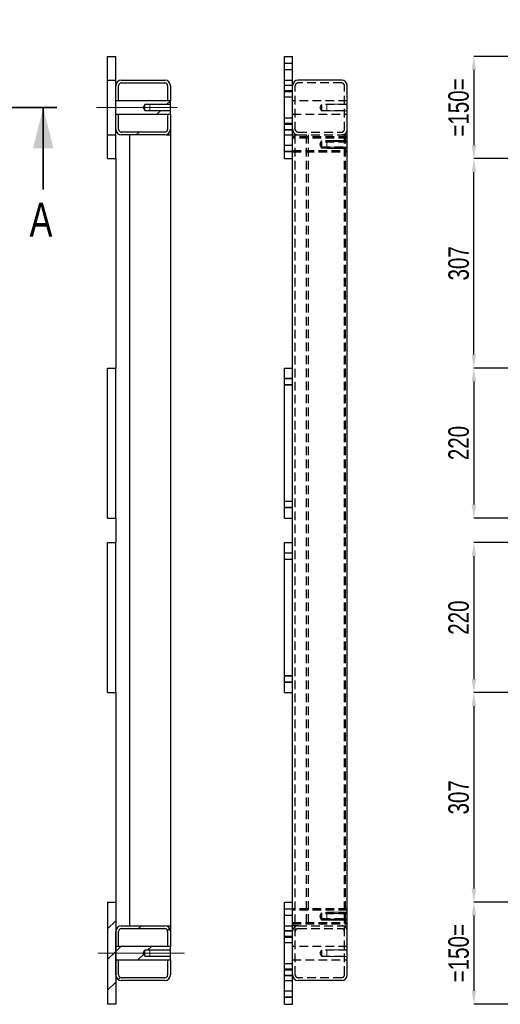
# Model space of a CAD drawing. Header units: millimetres. Extents: x 5 to 589, y 5 to 415.
# Tile 4 of 15: x 277 to 348, y 86 to 230. Entities that reach past the tile are written whole.
import ezdxf

# ---------------------------------------------------------------- set-up
doc = ezdxf.new("R2010")
doc.units = ezdxf.units.MM
doc.header["$PDSIZE"] = -1
doc.linetypes.add('CENTERX2', pattern=[20.32, 12.7, -2.54, 2.54, -2.54])
doc.linetypes.add('HIDDEN', pattern=[1.905, 1.27, -0.635])
for name, color, linetype in [('COTES', 1, 'Continuous'), ('TRAIT-FINS', 9, 'Continuous'), ('TRAIT-MIXTES', 3, 'CENTERX2'), ('TRAIT-TIRET', 2, 'HIDDEN')]:
    doc.layers.add(name, color=color, linetype=linetype)
doc.layers.add('TRAIT-FORT', color=4, linetype='Continuous', lineweight=25)
doc.styles.add('SLDTEXTSTYLE0', font='TXT', dxfattribs={"width": 0.75})
doc.dimstyles.new('SLDDIMSTYLE2', dxfattribs={"dimtxt": 3, "dimasz": 2, "dimexe": 0, "dimexo": 0.0625, "dimgap": 0.75, "dimtad": 1, "dimdec": 0, "dimlfac": 10, "dimrnd": 1e-09, "dimzin": 12, "dimdsep": 46, "dimtxsty": 'SLDTEXTSTYLE0', "dimsah": 1, "dimcen": 0.09, "dimadec": 0, "dimazin": 3, "dimtfac": 1, "dimtdec": 0, "dimtofl": 0, "dimtmove": 0, "dimatfit": 3, "dimfxl": 1, "dimfrac": 2, "dimtolj": 1, "dimtzin": 12, "dimarcsym": 0})
doc.dimstyles.new('SLDDIMSTYLE3', dxfattribs={"dimtxt": 3, "dimasz": 2, "dimexe": 0, "dimexo": 0.0625, "dimgap": 0.75, "dimtad": 1, "dimdec": 0, "dimlfac": 10, "dimrnd": 1e-09, "dimzin": 12, "dimdsep": 46, "dimtxsty": 'SLDTEXTSTYLE0', "dimsah": 1, "dimcen": 0.09, "dimadec": 0, "dimazin": 3, "dimtfac": 1, "dimtdec": 0, "dimtmove": 0, "dimatfit": 0, "dimfxl": 1, "dimfrac": 2, "dimtolj": 1, "dimtzin": 12, "dimarcsym": 0})
pattern_1 = [(45, (0, 0), (-13.4704, 13.4704), []), (45, (4.49, 2e-323), (-13.4704, 13.4704), []), (45, (8.98, 4e-323), (-13.4704, 13.4704), []), (45, (13.47, 6e-323), (-13.4704, 13.4704), [])]

# ---------------------------------------------------------------- blocks, each defined once
blk = doc.blocks.new('_D')
at = {"layer": 'COTES', "color": 0, "lineweight": -2, "transparency": 16777216}
for p, q in [((282.53, 217.41), (275.33, 217.41)), ((275.33, 215.41), (275.33, 95.41)), ((159.46, 93.41), (275.33, 93.41))]:
    blk.add_line(p, q, dxfattribs=at)
at = {"layer": 'COTES', "color": 0, "transparency": 16777216}
for points in [[(275, 215.41), (275.66, 215.41), (275.33, 217.41)], [(275, 95.41), (275.66, 95.41), (275.33, 93.41)]]:
    blk.add_solid(points, dxfattribs=at)
at = {"layer": 'Defpoints', "color": 0, "transparency": 16777216}
for p in [(282.59, 217.41), (159.39, 93.41), (275.33, 93.41)]:
    blk.add_point(p, dxfattribs=at)
at = {"layer": 'COTES', "color": 0, "transparency": 16777216, "insert": (271.58, 155.41), "char_height": 3, "attachment_point": 2, "rotation": 90, "style": 'SLDTEXTSTYLE0'}
blk.add_mtext('\\A1;1240', dxfattribs=at)
blk = doc.blocks.new('_D_1')
at = {"layer": 'COTES', "color": 0, "lineweight": -2, "transparency": 16777216}
for p, q in [((275.33, 223.41), (275.33, 230.29)), ((261.89, 221.41), (275.33, 221.41)), ((275.33, 217.41), (275.33, 221.41)), ((282.53, 217.41), (275.33, 217.41)), ((275.33, 215.41), (275.33, 213.41))]:
    blk.add_line(p, q, dxfattribs=at)
at = {"layer": 'COTES', "color": 0, "transparency": 16777216}
for points in [[(275, 223.41), (275.66, 223.41), (275.33, 221.41)], [(275, 215.41), (275.66, 215.41), (275.33, 217.41)]]:
    blk.add_solid(points, dxfattribs=at)
at = {"layer": 'Defpoints', "color": 0, "transparency": 16777216}
for p in [(261.83, 221.41), (275.33, 221.41), (282.59, 217.41)]:
    blk.add_point(p, dxfattribs=at)
at = {"layer": 'COTES', "color": 0, "transparency": 16777216, "insert": (271.58, 227.85), "char_height": 3, "attachment_point": 2, "rotation": 90, "style": 'SLDTEXTSTYLE0'}
blk.add_mtext('\\A1;40', dxfattribs=at)
blk = doc.blocks.new('_D_18')
at = {"layer": 'COTES', "color": 0, "lineweight": -2, "transparency": 16777216}
for p, q in [((560.66, 224.91), (343.72, 224.91)), ((343.72, 222.91), (343.72, 211.91)), ((560.66, 209.91), (343.72, 209.91))]:
    blk.add_line(p, q, dxfattribs=at)
at = {"layer": 'COTES', "color": 0, "transparency": 16777216}
for points in [[(343.39, 222.91), (344.05, 222.91), (343.72, 224.91)], [(343.39, 211.91), (344.05, 211.91), (343.72, 209.91)]]:
    blk.add_solid(points, dxfattribs=at)
at = {"layer": 'Defpoints', "color": 0, "transparency": 16777216}
for p in [(560.72, 224.91), (343.72, 209.91), (560.72, 209.91)]:
    blk.add_point(p, dxfattribs=at)
at = {"layer": 'COTES', "color": 0, "transparency": 16777216, "insert": (339.97, 217.41), "char_height": 3, "attachment_point": 2, "rotation": 90, "style": 'SLDTEXTSTYLE0'}
blk.add_mtext('\\A1;=150=', dxfattribs=at)
blk = doc.blocks.new('_D_19')
at = {"layer": 'COTES', "color": 0, "lineweight": -2, "transparency": 16777216}
for p, q in [((353.66, 209.91), (343.72, 209.91)), ((343.72, 181.21), (343.72, 207.91)), ((357.16, 179.21), (343.72, 179.21))]:
    blk.add_line(p, q, dxfattribs=at)
at = {"layer": 'COTES', "color": 0, "transparency": 16777216}
for points in [[(343.39, 207.91), (344.05, 207.91), (343.72, 209.91)], [(343.39, 181.21), (344.05, 181.21), (343.72, 179.21)]]:
    blk.add_solid(points, dxfattribs=at)
at = {"layer": 'Defpoints', "color": 0, "transparency": 16777216}
for p in [(343.72, 209.91), (353.72, 209.91), (357.22, 179.21)]:
    blk.add_point(p, dxfattribs=at)
at = {"layer": 'COTES', "color": 0, "transparency": 16777216, "insert": (339.97, 194.56), "char_height": 3, "attachment_point": 2, "rotation": 90, "style": 'SLDTEXTSTYLE0'}
blk.add_mtext('\\A1;307', dxfattribs=at)
blk = doc.blocks.new('_D_20')
at = {"layer": 'COTES', "color": 0, "lineweight": -2, "transparency": 16777216}
for p, q in [((564.16, 179.21), (343.72, 179.21)), ((343.72, 177.21), (343.72, 159.21)), ((564.16, 157.21), (343.72, 157.21))]:
    blk.add_line(p, q, dxfattribs=at)
at = {"layer": 'COTES', "color": 0, "transparency": 16777216}
for points in [[(343.39, 177.21), (344.05, 177.21), (343.72, 179.21)], [(343.39, 159.21), (344.05, 159.21), (343.72, 157.21)]]:
    blk.add_solid(points, dxfattribs=at)
at = {"layer": 'Defpoints', "color": 0, "transparency": 16777216}
for p in [(564.22, 179.21), (343.72, 157.21), (564.22, 157.21)]:
    blk.add_point(p, dxfattribs=at)
at = {"layer": 'COTES', "color": 0, "transparency": 16777216, "insert": (339.97, 168.21), "char_height": 3, "attachment_point": 2, "rotation": 90, "style": 'SLDTEXTSTYLE0'}
blk.add_mtext('\\A1;220', dxfattribs=at)
blk = doc.blocks.new('_D_21')
at = {"layer": 'COTES', "color": 0, "lineweight": -2, "transparency": 16777216}
for p, q in [((564.16, 153.61), (343.72, 153.61)), ((343.72, 151.61), (343.72, 133.61)), ((564.16, 131.61), (343.72, 131.61))]:
    blk.add_line(p, q, dxfattribs=at)
at = {"layer": 'COTES', "color": 0, "transparency": 16777216}
for points in [[(343.39, 151.61), (344.05, 151.61), (343.72, 153.61)], [(343.39, 133.61), (344.05, 133.61), (343.72, 131.61)]]:
    blk.add_solid(points, dxfattribs=at)
at = {"layer": 'Defpoints', "color": 0, "transparency": 16777216}
for p in [(564.22, 153.61), (343.72, 131.61), (564.22, 131.61)]:
    blk.add_point(p, dxfattribs=at)
at = {"layer": 'COTES', "color": 0, "transparency": 16777216, "insert": (339.97, 142.61), "char_height": 3, "attachment_point": 2, "rotation": 90, "style": 'SLDTEXTSTYLE0'}
blk.add_mtext('\\A1;220', dxfattribs=at)
blk = doc.blocks.new('_D_22')
at = {"layer": 'COTES', "color": 0, "lineweight": -2, "transparency": 16777216}
for p, q in [((560.66, 100.91), (343.72, 100.91)), ((343.72, 98.91), (343.72, 87.91)), ((560.66, 85.91), (343.72, 85.91))]:
    blk.add_line(p, q, dxfattribs=at)
at = {"layer": 'COTES', "color": 0, "transparency": 16777216}
for points in [[(343.39, 98.91), (344.05, 98.91), (343.72, 100.91)], [(343.39, 87.91), (344.05, 87.91), (343.72, 85.91)]]:
    blk.add_solid(points, dxfattribs=at)
at = {"layer": 'Defpoints', "color": 0, "transparency": 16777216}
for p in [(560.72, 100.91), (343.72, 85.91), (560.72, 85.91)]:
    blk.add_point(p, dxfattribs=at)
at = {"layer": 'COTES', "color": 0, "transparency": 16777216, "insert": (339.97, 93.41), "char_height": 3, "attachment_point": 2, "rotation": 90, "style": 'SLDTEXTSTYLE0'}
blk.add_mtext('\\A1;=150=', dxfattribs=at)
blk = doc.blocks.new('_D_23')
at = {"layer": 'COTES', "color": 0, "lineweight": -2, "transparency": 16777216}
for p, q in [((357.16, 131.61), (343.72, 131.61)), ((343.72, 129.61), (343.72, 102.91)), ((353.66, 100.91), (343.72, 100.91))]:
    blk.add_line(p, q, dxfattribs=at)
at = {"layer": 'COTES', "color": 0, "transparency": 16777216}
for points in [[(343.39, 129.61), (344.05, 129.61), (343.72, 131.61)], [(343.39, 102.91), (344.05, 102.91), (343.72, 100.91)]]:
    blk.add_solid(points, dxfattribs=at)
at = {"layer": 'Defpoints', "color": 0, "transparency": 16777216}
for p in [(357.22, 131.61), (343.72, 100.91), (353.72, 100.91)]:
    blk.add_point(p, dxfattribs=at)
at = {"layer": 'COTES', "color": 0, "transparency": 16777216, "insert": (339.97, 116.26), "char_height": 3, "attachment_point": 2, "rotation": 90, "style": 'SLDTEXTSTYLE0'}
blk.add_mtext('\\A1;307', dxfattribs=at)

msp = doc.modelspace()

# ---------------------------------------------------------------- hatches: boundary and pattern name
at = {"layer": 'TRAIT-FINS'}
h = msp.add_hatch(dxfattribs=at)
h.set_pattern_fill('DIN 201 ACIER ET FONTE', color=256, style=0, pattern_type=2)
h.set_pattern_definition(pattern_1)
edge = h.paths.add_edge_path(flags=0)
edge.add_line((292.03, 221.01), (298.43, 221.01))
edge.add_arc((298.43, 220.61), 0.4, 0, 90, ccw=False)
edge.add_line((298.83, 220.61), (298.83, 218.41))
edge.add_line((298.83, 218.41), (299.23, 218.41))
edge.add_line((299.23, 218.41), (299.23, 220.61))
edge.add_arc((298.43, 220.61), 0.8, 0, 90)
edge.add_line((298.43, 221.41), (292.03, 221.41))
edge.add_arc((292.03, 220.61), 0.8, 90, 180)
edge.add_line((291.23, 220.61), (291.23, 218.41))
edge.add_line((291.23, 218.41), (291.63, 218.41))
edge.add_line((291.63, 218.41), (291.63, 220.61))
edge.add_arc((292.03, 220.61), 0.4, 90, 180, ccw=False)
h = msp.add_hatch(dxfattribs=at)
h.set_pattern_fill('DIN 201 ACIER ET FONTE', color=256, style=0, pattern_type=2)
h.set_pattern_definition(pattern_1)
h.paths.add_polyline_path([(299.23, 217.84), (299.23, 218.41), (291.23, 218.41), (291.23, 216.41), (299.23, 216.41), (299.23, 216.99), (295.48, 216.99), (295.22, 217.41), (295.48, 217.84)], flags=0)
h = msp.add_hatch(dxfattribs=at)
h.set_pattern_fill('DIN 201 ACIER ET FONTE', color=256, style=0, pattern_type=2)
h.set_pattern_definition(pattern_1)
edge = h.paths.add_edge_path(flags=0)
edge.add_arc((292.03, 214.21), 0.8, 180, 270)
edge.add_line((292.03, 213.41), (298.43, 213.41))
edge.add_arc((298.43, 214.21), 0.8, 270, 360)
edge.add_line((299.23, 214.21), (299.23, 216.41))
edge.add_line((299.23, 216.41), (298.83, 216.41))
edge.add_line((298.83, 216.41), (298.83, 214.21))
edge.add_arc((298.43, 214.21), 0.4, 270, 360, ccw=False)
edge.add_line((298.43, 213.81), (292.03, 213.81))
edge.add_arc((292.03, 214.21), 0.4, 180, 270, ccw=False)
edge.add_line((291.63, 214.21), (291.63, 216.41))
edge.add_line((291.63, 216.41), (291.23, 216.41))
edge.add_line((291.23, 216.41), (291.23, 214.21))
h = msp.add_hatch(dxfattribs=at)
h.set_pattern_fill('DIN 201 ACIER ET FONTE', color=256, style=0, pattern_type=2)
h.set_pattern_definition(pattern_1)
h.paths.add_polyline_path([(291.23, 100.91), (290.03, 100.91), (290.03, 85.91), (291.23, 85.91)], flags=0)
h = msp.add_hatch(dxfattribs=at)
h.set_pattern_fill('DIN 201 ACIER ET FONTE', color=256, style=0, pattern_type=2)
h.set_pattern_definition(pattern_1)
edge = h.paths.add_edge_path(flags=0)
edge.add_arc((292.03, 96.61), 0.8, 90, 180)
edge.add_line((291.23, 96.61), (291.23, 94.41))
edge.add_line((291.23, 94.41), (291.63, 94.41))
edge.add_line((291.63, 94.41), (291.63, 96.61))
edge.add_arc((292.03, 96.61), 0.4, 90, 180, ccw=False)
edge.add_line((292.03, 97.01), (298.43, 97.01))
edge.add_arc((298.43, 96.61), 0.4, 0, 90, ccw=False)
edge.add_line((298.83, 96.61), (298.83, 94.41))
edge.add_line((298.83, 94.41), (299.23, 94.41))
edge.add_line((299.23, 94.41), (299.23, 96.61))
edge.add_arc((298.43, 96.61), 0.8, 0, 90)
edge.add_line((298.43, 97.41), (292.03, 97.41))
h = msp.add_hatch(dxfattribs=at)
h.set_pattern_fill('DIN 201 ACIER ET FONTE', color=256, style=0, pattern_type=2)
h.set_pattern_definition(pattern_1)
edge = h.paths.add_edge_path(flags=0)
edge.add_line((299.23, 93.84), (299.23, 94.41))
edge.add_line((299.23, 94.41), (291.23, 94.41))
edge.add_line((291.23, 94.41), (291.23, 92.41))
edge.add_line((291.23, 92.41), (299.23, 92.41))
edge.add_line((299.23, 92.41), (299.23, 92.99))
edge.add_line((299.23, 92.99), (295.48, 92.99))
edge.add_spline(control_points=[(295.48, 92.99), (295.47, 93.01), (295.45, 93.03), (295.44, 93.04), (295.41, 93.1), (295.37, 93.16), (295.34, 93.22), (295.32, 93.25), (295.3, 93.28), (295.28, 93.31), (295.27, 93.33), (295.26, 93.35), (295.25, 93.36), (295.25, 93.37), (295.24, 93.38), (295.24, 93.39), (295.24, 93.39), (295.23, 93.39), (295.23, 93.4), (295.23, 93.4), (295.23, 93.4), (295.23, 93.4), (295.23, 93.41), (295.23, 93.41), (295.22, 93.41), (295.22, 93.41), (295.22, 93.41), (295.22, 93.41), (295.22, 93.41), (295.22, 93.41), (295.22, 93.41), (295.22, 93.41), (295.22, 93.41), (295.22, 93.41), (295.22, 93.41), (295.22, 93.41), (295.22, 93.41), (295.22, 93.41), (295.22, 93.41), (295.22, 93.41), (295.22, 93.41), (295.22, 93.41), (295.22, 93.41), (295.22, 93.41), (295.22, 93.41), (295.22, 93.41), (295.22, 93.41), (295.22, 93.41), (295.22, 93.41), (295.22, 93.41), (295.22, 93.41), (295.22, 93.41), (295.22, 93.41), (295.22, 93.41), (295.22, 93.41), (295.22, 93.41), (295.22, 93.41), (295.22, 93.41), (295.22, 93.41), (295.22, 93.41), (295.22, 93.41), (295.22, 93.41), (295.22, 93.41), (295.22, 93.41), (295.22, 93.41), (295.22, 93.41), (295.22, 93.41), (295.22, 93.41), (295.22, 93.41), (295.22, 93.41), (295.22, 93.41), (295.22, 93.41), (295.22, 93.41), (295.22, 93.41), (295.22, 93.41), (295.22, 93.41), (295.22, 93.41), (295.22, 93.41), (295.22, 93.41), (295.22, 93.41), (295.23, 93.42), (295.23, 93.42), (295.23, 93.42), (295.23, 93.43), (295.24, 93.43), (295.25, 93.45), (295.26, 93.48), (295.27, 93.5), (295.33, 93.58), (295.38, 93.67), (295.43, 93.75), (295.44, 93.78), (295.46, 93.81), (295.48, 93.84)], knot_values=[0.019073, 0.019073, 0.019073, 0.019073, 0.019752, 0.019752, 0.019752, 0.02182, 0.02182, 0.02182, 0.022888, 0.022888, 0.022888, 0.023441, 0.023441, 0.023441, 0.023726, 0.023726, 0.023726, 0.023874, 0.023874, 0.023874, 0.02395, 0.02395, 0.02395, 0.023989, 0.023989, 0.023989, 0.02401, 0.02401, 0.02401, 0.02402, 0.02402, 0.02402, 0.024026, 0.024026, 0.024026, 0.024028, 0.024028, 0.024028, 0.02403, 0.02403, 0.02403, 0.024031, 0.024031, 0.024031, 0.024031, 0.024031, 0.024031, 0.024031, 0.024031, 0.024031, 0.024031, 0.024031, 0.024031, 0.024031, 0.024031, 0.024031, 0.024031, 0.024031, 0.024031, 0.024031, 0.024031, 0.024031, 0.024031, 0.024031, 0.024031, 0.024031, 0.024031, 0.024031, 0.024032, 0.024032, 0.024032, 0.024032, 0.024032, 0.024032, 0.024035, 0.024035, 0.024035, 0.024047, 0.024047, 0.024047, 0.024094, 0.024094, 0.024094, 0.024283, 0.024283, 0.024283, 0.025039, 0.025039, 0.025039, 0.028062, 0.028062, 0.028062, 0.02905, 0.02905, 0.02905, 0.02905], weights=[1, 1, 1, 1, 1, 1, 1, 1, 1, 1, 1, 1, 1, 1, 1, 1, 1, 1, 1, 1, 1, 1, 1, 1, 1, 1, 1, 1, 1, 1, 1, 1, 1, 1, 1, 1, 1, 1, 1, 1, 1, 1, 1, 1, 1, 1, 1, 1, 1, 1, 1, 1, 1, 1, 1, 1, 1, 1, 1, 1, 1, 1, 1, 1, 1, 1, 1, 1, 1, 1, 1, 1, 1, 1, 1, 1, 1, 1, 1, 1, 1, 1, 1, 1, 1, 1, 1, 1, 1, 1, 1, 1, 1, 1], degree=3, periodic=0)
edge.add_line((295.48, 93.84), (299.23, 93.84))
h = msp.add_hatch(dxfattribs=at)
h.set_pattern_fill('DIN 201 ACIER ET FONTE', color=256, style=0, pattern_type=2)
h.set_pattern_definition(pattern_1)
edge = h.paths.add_edge_path(flags=0)
edge.add_line((298.83, 92.41), (298.83, 90.21))
edge.add_arc((298.43, 90.21), 0.4, 270, 360, ccw=False)
edge.add_line((298.43, 89.81), (292.03, 89.81))
edge.add_arc((292.03, 90.21), 0.4, 180, 270, ccw=False)
edge.add_line((291.63, 90.21), (291.63, 92.41))
edge.add_line((291.63, 92.41), (291.23, 92.41))
edge.add_line((291.23, 92.41), (291.23, 90.21))
edge.add_arc((292.03, 90.21), 0.8, 180, 270)
edge.add_line((292.03, 89.41), (298.43, 89.41))
edge.add_arc((298.43, 90.21), 0.8, 270, 360)
edge.add_line((299.23, 90.21), (299.23, 92.41))
edge.add_line((299.23, 92.41), (298.83, 92.41))

# ---------------------------------------------------------------- linework, layer by layer
at = {"lineweight": 35}
for p, q in [((282.59, 217.41), (34.98, 217.41)), ((280.59, 205.41), (280.59, 217.41))]:
    msp.add_line(p, q, dxfattribs=at)
msp.add_solid([(280.59, 217.41), (279.09, 211.41), (282.09, 211.41)], dxfattribs=at)
at = {"layer": 'TRAIT-FINS', "lineweight": 18}
for p, q in [((315.94, 223.91), (317.14, 223.91)), ((315.94, 223.91), (317.14, 223.91)), ((315.94, 223.91), (317.14, 223.91)), ((315.94, 223.91), (317.14, 223.91)), ((315.94, 223.91), (317.14, 223.91)), ((315.94, 223.91), (317.14, 223.91)), ((317.14, 222.91), (317.14, 223.91)), ((317.14, 222.91), (317.14, 223.91)), ((317.14, 222.91), (317.14, 223.91)), ((317.14, 222.91), (317.14, 223.91)), ((317.14, 222.91), (317.14, 223.91)), ((317.14, 222.91), (317.14, 223.91)), ((315.94, 222.91), (317.14, 222.91)), ((315.94, 222.91), (317.14, 222.91)), ((315.94, 222.91), (317.14, 222.91)), ((315.94, 222.91), (317.14, 222.91)), ((315.94, 222.91), (317.14, 222.91)), ((315.94, 222.91), (317.14, 222.91)), ((315.94, 220.71), (317.14, 220.71)), ((315.94, 220.71), (317.14, 220.71)), ((315.94, 220.71), (317.14, 220.71)), ((315.94, 220.71), (317.14, 220.71)), ((315.94, 219.91), (317.14, 219.91)), ((315.94, 219.91), (317.14, 219.91)), ((315.94, 219.91), (317.14, 219.91)), ((315.94, 219.91), (317.14, 219.91)), ((315.94, 219.91), (317.14, 219.91)), ((315.94, 219.91), (317.14, 219.91)), ((315.94, 219.71), (317.14, 219.71)), ((315.94, 219.71), (317.14, 219.71)), ((315.94, 219.71), (317.14, 219.71)), ((315.94, 219.71), (317.14, 219.71)), ((317.14, 219.71), (317.14, 220.71)), ((317.14, 219.71), (317.14, 220.71)), ((317.14, 218.91), (317.14, 219.91)), ((317.14, 218.91), (317.14, 219.91)), ((317.14, 218.91), (317.14, 219.91)), ((317.14, 218.91), (317.14, 219.91)), ((317.14, 218.91), (317.14, 219.91)), ((317.14, 218.91), (317.14, 219.91)), ((315.94, 218.91), (317.14, 218.91)), ((315.94, 218.91), (317.14, 218.91)), ((315.94, 218.91), (317.14, 218.91)), ((315.94, 218.91), (317.14, 218.91)), ((315.94, 218.91), (317.14, 218.91)), ((315.94, 218.91), (317.14, 218.91)), ((299.23, 217.91), (296.23, 217.91)), ((296.23, 217.91), (296.23, 216.91)), ((299.23, 216.91), (296.23, 216.91)), ((325.14, 217.91), (322.14, 217.91)), ((322.14, 217.91), (322.14, 216.91)), ((325.14, 217.91), (322.14, 217.91)), ((322.14, 217.91), (322.14, 216.91)), ((325.14, 216.91), (322.14, 216.91)), ((325.14, 216.91), (322.14, 216.91)), ((315.94, 215.91), (317.14, 215.91)), ((315.94, 215.91), (317.14, 215.91)), ((315.94, 215.91), (317.14, 215.91)), ((315.94, 215.91), (317.14, 215.91)), ((315.94, 215.91), (317.14, 215.91)), ((315.94, 215.91), (317.14, 215.91)), ((317.14, 214.91), (317.14, 215.91)), ((317.14, 214.91), (317.14, 215.91)), ((317.14, 214.91), (317.14, 215.91)), ((317.14, 214.91), (317.14, 215.91)), ((317.14, 214.91), (317.14, 215.91)), ((317.14, 214.91), (317.14, 215.91)), ((315.94, 215.11), (317.14, 215.11)), ((315.94, 215.11), (317.14, 215.11)), ((315.94, 215.11), (317.14, 215.11)), ((315.94, 215.11), (317.14, 215.11)), ((315.94, 214.91), (317.14, 214.91)), ((315.94, 214.91), (317.14, 214.91)), ((315.94, 214.91), (317.14, 214.91)), ((315.94, 214.91), (317.14, 214.91)), ((315.94, 214.91), (317.14, 214.91)), ((315.94, 214.91), (317.14, 214.91)), ((315.94, 214.11), (317.14, 214.11)), ((315.94, 214.11), (317.14, 214.11)), ((315.94, 214.11), (317.14, 214.11)), ((315.94, 214.11), (317.14, 214.11)), ((317.14, 214.11), (317.14, 215.11)), ((317.14, 214.11), (317.14, 215.11)), ((325.14, 212.59), (322.14, 212.59)), ((322.14, 212.59), (322.14, 211.59)), ((325.14, 212.42), (322.14, 212.42)), ((322.14, 212.42), (322.14, 211.42)), ((315.94, 211.91), (317.14, 211.91)), ((315.94, 211.91), (317.14, 211.91)), ((315.94, 211.91), (317.14, 211.91)), ((315.94, 211.91), (317.14, 211.91)), ((315.94, 211.91), (317.14, 211.91)), ((315.94, 211.91), (317.14, 211.91)), ((315.94, 210.91), (317.14, 210.91)), ((315.94, 210.91), (317.14, 210.91)), ((315.94, 210.91), (317.14, 210.91)), ((315.94, 210.91), (317.14, 210.91)), ((315.94, 210.91), (317.14, 210.91)), ((315.94, 210.91), (317.14, 210.91)), ((317.14, 210.91), (317.14, 211.91)), ((317.14, 210.91), (317.14, 211.91)), ((317.14, 210.91), (317.14, 211.91)), ((317.14, 210.91), (317.14, 211.91)), ((317.14, 210.91), (317.14, 211.91)), ((317.14, 210.91), (317.14, 211.91)), ((325.14, 211.59), (322.14, 211.59)), ((325.14, 211.42), (322.14, 211.42)), ((315.94, 177.71), (317.14, 177.71)), ((315.94, 177.71), (317.14, 177.71)), ((315.94, 177.71), (317.14, 177.71)), ((315.94, 177.71), (317.14, 177.71)), ((315.94, 177.71), (317.14, 177.71)), ((315.94, 177.71), (317.14, 177.71)), ((317.14, 176.71), (317.14, 177.71)), ((317.14, 176.71), (317.14, 177.71)), ((317.14, 176.71), (317.14, 177.71)), ((317.14, 176.71), (317.14, 177.71)), ((317.14, 176.71), (317.14, 177.71)), ((317.14, 176.71), (317.14, 177.71)), ((315.94, 176.71), (317.14, 176.71)), ((315.94, 176.71), (317.14, 176.71)), ((315.94, 176.71), (317.14, 176.71)), ((315.94, 176.71), (317.14, 176.71)), ((315.94, 176.71), (317.14, 176.71)), ((315.94, 176.71), (317.14, 176.71)), ((315.94, 159.71), (317.14, 159.71)), ((315.94, 159.71), (317.14, 159.71)), ((315.94, 159.71), (317.14, 159.71)), ((315.94, 159.71), (317.14, 159.71)), ((315.94, 159.71), (317.14, 159.71)), ((315.94, 159.71), (317.14, 159.71)), ((317.14, 158.71), (317.14, 159.71)), ((317.14, 158.71), (317.14, 159.71)), ((317.14, 158.71), (317.14, 159.71)), ((317.14, 158.71), (317.14, 159.71)), ((317.14, 158.71), (317.14, 159.71)), ((317.14, 158.71), (317.14, 159.71)), ((315.94, 158.71), (317.14, 158.71)), ((315.94, 158.71), (317.14, 158.71)), ((315.94, 158.71), (317.14, 158.71)), ((315.94, 158.71), (317.14, 158.71)), ((315.94, 158.71), (317.14, 158.71)), ((315.94, 158.71), (317.14, 158.71)), ((315.94, 152.11), (317.14, 152.11)), ((315.94, 152.11), (317.14, 152.11)), ((315.94, 152.11), (317.14, 152.11)), ((315.94, 152.11), (317.14, 152.11)), ((315.94, 152.11), (317.14, 152.11)), ((315.94, 152.11), (317.14, 152.11)), ((317.14, 151.11), (317.14, 152.11)), ((317.14, 151.11), (317.14, 152.11)), ((317.14, 151.11), (317.14, 152.11)), ((317.14, 151.11), (317.14, 152.11)), ((317.14, 151.11), (317.14, 152.11)), ((317.14, 151.11), (317.14, 152.11)), ((315.94, 151.11), (317.14, 151.11)), ((315.94, 151.11), (317.14, 151.11)), ((315.94, 151.11), (317.14, 151.11)), ((315.94, 151.11), (317.14, 151.11)), ((315.94, 151.11), (317.14, 151.11)), ((315.94, 151.11), (317.14, 151.11)), ((315.94, 134.11), (317.14, 134.11)), ((315.94, 134.11), (317.14, 134.11)), ((315.94, 134.11), (317.14, 134.11)), ((315.94, 134.11), (317.14, 134.11)), ((315.94, 134.11), (317.14, 134.11)), ((315.94, 134.11), (317.14, 134.11)), ((315.94, 133.11), (317.14, 133.11)), ((315.94, 133.11), (317.14, 133.11)), ((315.94, 133.11), (317.14, 133.11)), ((315.94, 133.11), (317.14, 133.11)), ((315.94, 133.11), (317.14, 133.11)), ((315.94, 133.11), (317.14, 133.11)), ((317.14, 133.11), (317.14, 134.11)), ((317.14, 133.11), (317.14, 134.11)), ((317.14, 133.11), (317.14, 134.11)), ((317.14, 133.11), (317.14, 134.11)), ((317.14, 133.11), (317.14, 134.11)), ((317.14, 133.11), (317.14, 134.11)), ((315.94, 99.91), (317.14, 99.91)), ((315.94, 99.91), (317.14, 99.91)), ((315.94, 99.91), (317.14, 99.91)), ((315.94, 99.91), (317.14, 99.91)), ((315.94, 99.91), (317.14, 99.91)), ((315.94, 99.91), (317.14, 99.91)), ((317.14, 98.91), (317.14, 99.91)), ((317.14, 98.91), (317.14, 99.91)), ((317.14, 98.91), (317.14, 99.91)), ((317.14, 98.91), (317.14, 99.91)), ((317.14, 98.91), (317.14, 99.91)), ((317.14, 98.91), (317.14, 99.91)), ((315.94, 98.91), (317.14, 98.91)), ((315.94, 98.91), (317.14, 98.91)), ((315.94, 98.91), (317.14, 98.91)), ((315.94, 98.91), (317.14, 98.91)), ((315.94, 98.91), (317.14, 98.91)), ((315.94, 98.91), (317.14, 98.91)), ((325.14, 99.4), (322.14, 99.4)), ((322.14, 99.4), (322.14, 98.4)), ((325.14, 99.23), (322.14, 99.23)), ((322.14, 99.23), (322.14, 98.23)), ((325.14, 98.4), (322.14, 98.4)), ((325.14, 98.23), (322.14, 98.23)), ((315.94, 96.71), (317.14, 96.71)), ((315.94, 96.71), (317.14, 96.71)), ((315.94, 96.71), (317.14, 96.71)), ((315.94, 96.71), (317.14, 96.71)), ((315.94, 96.71), (317.14, 96.71)), ((315.94, 96.71), (317.14, 96.71)), ((315.94, 95.91), (317.14, 95.91)), ((315.94, 95.91), (317.14, 95.91)), ((315.94, 95.91), (317.14, 95.91)), ((315.94, 95.91), (317.14, 95.91)), ((315.94, 95.91), (317.14, 95.91)), ((315.94, 95.91), (317.14, 95.91)), ((315.94, 95.71), (317.14, 95.71)), ((315.94, 95.71), (317.14, 95.71)), ((315.94, 95.71), (317.14, 95.71)), ((315.94, 95.71), (317.14, 95.71)), ((315.94, 95.71), (317.14, 95.71)), ((315.94, 95.71), (317.14, 95.71)), ((317.14, 95.71), (317.14, 96.71)), ((317.14, 95.71), (317.14, 96.71)), ((317.14, 95.71), (317.14, 96.71)), ((317.14, 94.91), (317.14, 95.91)), ((317.14, 94.91), (317.14, 95.91)), ((317.14, 94.91), (317.14, 95.91)), ((317.14, 94.91), (317.14, 95.91)), ((317.14, 94.91), (317.14, 95.91)), ((317.14, 94.91), (317.14, 95.91)), ((299.23, 93.91), (296.23, 93.91)), ((296.23, 93.91), (296.23, 92.91)), ((315.94, 94.91), (317.14, 94.91)), ((315.94, 94.91), (317.14, 94.91)), ((315.94, 94.91), (317.14, 94.91)), ((315.94, 94.91), (317.14, 94.91)), ((315.94, 94.91), (317.14, 94.91)), ((315.94, 94.91), (317.14, 94.91)), ((325.14, 93.91), (322.14, 93.91)), ((322.14, 93.91), (322.14, 92.91)), ((325.14, 93.91), (322.14, 93.91)), ((322.14, 93.91), (322.14, 92.91)), ((299.23, 92.91), (296.23, 92.91)), ((325.14, 92.91), (322.14, 92.91)), ((325.14, 92.91), (322.14, 92.91)), ((315.94, 91.91), (317.14, 91.91)), ((315.94, 91.91), (317.14, 91.91)), ((315.94, 91.91), (317.14, 91.91)), ((315.94, 91.91), (317.14, 91.91)), ((315.94, 91.91), (317.14, 91.91)), ((315.94, 91.91), (317.14, 91.91)), ((315.94, 91.11), (317.14, 91.11)), ((315.94, 91.11), (317.14, 91.11)), ((315.94, 91.11), (317.14, 91.11)), ((315.94, 91.11), (317.14, 91.11)), ((315.94, 91.11), (317.14, 91.11)), ((315.94, 91.11), (317.14, 91.11)), ((317.14, 90.91), (317.14, 91.91)), ((317.14, 90.91), (317.14, 91.91)), ((317.14, 90.91), (317.14, 91.91)), ((317.14, 90.91), (317.14, 91.91)), ((317.14, 90.91), (317.14, 91.91)), ((317.14, 90.91), (317.14, 91.91)), ((317.14, 90.11), (317.14, 91.11)), ((317.14, 90.11), (317.14, 91.11)), ((317.14, 90.11), (317.14, 91.11)), ((315.94, 90.91), (317.14, 90.91)), ((315.94, 90.91), (317.14, 90.91)), ((315.94, 90.91), (317.14, 90.91)), ((315.94, 90.91), (317.14, 90.91)), ((315.94, 90.91), (317.14, 90.91)), ((315.94, 90.91), (317.14, 90.91)), ((315.94, 90.11), (317.14, 90.11)), ((315.94, 90.11), (317.14, 90.11)), ((315.94, 90.11), (317.14, 90.11)), ((315.94, 90.11), (317.14, 90.11)), ((315.94, 90.11), (317.14, 90.11)), ((315.94, 90.11), (317.14, 90.11)), ((315.94, 87.91), (317.14, 87.91)), ((315.94, 87.91), (317.14, 87.91)), ((315.94, 87.91), (317.14, 87.91)), ((315.94, 87.91), (317.14, 87.91)), ((315.94, 87.91), (317.14, 87.91)), ((315.94, 87.91), (317.14, 87.91)), ((315.94, 86.91), (317.14, 86.91)), ((315.94, 86.91), (317.14, 86.91)), ((315.94, 86.91), (317.14, 86.91)), ((315.94, 86.91), (317.14, 86.91)), ((315.94, 86.91), (317.14, 86.91)), ((315.94, 86.91), (317.14, 86.91)), ((317.14, 86.91), (317.14, 87.91)), ((317.14, 86.91), (317.14, 87.91)), ((317.14, 86.91), (317.14, 87.91)), ((317.14, 86.91), (317.14, 87.91)), ((317.14, 86.91), (317.14, 87.91)), ((317.14, 86.91), (317.14, 87.91))]:
    msp.add_line(p, q, dxfattribs=at)
at = {"layer": 'TRAIT-FORT', "lineweight": 25}
for p, q in [((290.03, 221.41), (290.03, 224.91)), ((290.03, 224.91), (291.23, 224.91)), ((291.23, 221.41), (291.23, 224.91)), ((315.94, 209.91), (315.94, 224.91)), ((315.94, 224.91), (317.14, 224.91)), ((317.14, 209.91), (317.14, 224.91)), ((290.03, 213.41), (290.03, 221.41)), ((290.03, 221.41), (291.23, 221.41)), ((291.23, 220.61), (291.23, 221.41)), ((292.03, 221.41), (298.43, 221.41)), ((292.03, 221.01), (298.43, 221.01)), ((324.34, 221.41), (317.94, 221.41)), ((291.23, 218.41), (291.23, 220.61)), ((291.63, 218.41), (291.63, 220.61)), ((298.83, 220.61), (298.83, 218.41)), ((299.23, 220.61), (299.23, 218.41)), ((325.14, 90.21), (325.14, 220.61)), ((291.63, 218.41), (291.23, 218.41)), ((291.23, 216.41), (291.23, 218.41)), ((299.23, 218.41), (291.23, 218.41)), ((299.23, 218.41), (298.83, 218.41)), ((299.23, 217.84), (299.23, 218.41)), ((295.48, 217.84), (295.22, 217.41)), ((295.22, 217.41), (295.48, 216.99)), ((295.48, 216.99), (295.48, 217.84)), ((299.23, 217.84), (295.48, 217.84)), ((295.48, 216.99), (299.23, 216.99)), ((299.23, 216.99), (299.23, 217.84)), ((299.23, 216.41), (299.23, 216.99)), ((291.23, 216.41), (291.63, 216.41)), ((291.23, 214.21), (291.23, 216.41)), ((291.23, 216.41), (299.23, 216.41)), ((291.63, 214.21), (291.63, 216.41)), ((298.83, 216.41), (299.23, 216.41)), ((298.83, 216.41), (298.83, 214.21)), ((299.23, 216.41), (299.23, 214.21)), ((291.23, 213.41), (291.23, 214.21)), ((298.43, 213.81), (292.03, 213.81)), ((299.23, 214.21), (299.23, 213.41)), ((290.03, 213.41), (291.23, 213.41)), ((290.03, 209.91), (290.03, 213.41)), ((291.23, 209.91), (291.23, 213.41)), ((298.43, 213.41), (292.03, 213.41)), ((293.23, 213.41), (293.23, 97.41)), ((298.63, 213.41), (299.23, 213.41)), ((299.23, 213.41), (299.23, 97.41)), ((290.03, 209.91), (291.23, 209.91)), ((291.23, 209.91), (291.23, 179.21)), ((315.94, 209.91), (317.14, 209.91)), ((317.14, 179.21), (317.14, 209.91)), ((290.03, 157.21), (290.03, 179.21)), ((290.03, 179.21), (291.23, 179.21)), ((291.23, 157.21), (291.23, 179.21)), ((315.94, 157.21), (315.94, 179.21)), ((315.94, 179.21), (317.14, 179.21)), ((317.14, 157.21), (317.14, 179.21)), ((290.03, 157.21), (291.23, 157.21)), ((291.23, 157.21), (291.23, 153.61)), ((315.94, 157.21), (317.14, 157.21)), ((317.14, 153.61), (317.14, 157.21)), ((290.03, 131.61), (290.03, 153.61)), ((290.03, 153.61), (291.23, 153.61)), ((291.23, 131.61), (291.23, 153.61)), ((315.94, 153.61), (317.14, 153.61)), ((315.94, 131.61), (315.94, 153.61)), ((317.14, 131.61), (317.14, 153.61)), ((290.03, 131.61), (291.23, 131.61)), ((291.23, 131.61), (291.23, 100.91)), ((315.94, 131.61), (317.14, 131.61)), ((317.14, 100.91), (317.14, 131.61)), ((290.03, 100.91), (290.03, 85.91)), ((290.03, 100.91), (291.23, 100.91)), ((291.23, 100.91), (291.23, 85.91)), ((315.94, 85.91), (315.94, 100.91)), ((315.94, 100.91), (317.14, 100.91)), ((317.14, 85.91), (317.14, 100.91)), ((292.03, 97.41), (298.43, 97.41)), ((292.03, 97.01), (298.43, 97.01)), ((298.63, 97.41), (299.23, 97.41)), ((299.23, 97.41), (299.23, 96.61)), ((291.23, 94.41), (291.23, 96.61)), ((291.63, 94.41), (291.63, 96.61)), ((298.83, 96.61), (298.83, 94.41)), ((299.23, 96.61), (299.23, 94.41)), ((291.63, 94.41), (291.23, 94.41)), ((299.23, 94.41), (291.23, 94.41)), ((291.23, 92.41), (291.23, 94.41)), ((299.23, 94.41), (298.83, 94.41)), ((299.23, 93.84), (299.23, 94.41)), ((291.23, 90.21), (291.23, 92.41)), ((291.23, 92.41), (291.63, 92.41)), ((291.23, 92.41), (299.23, 92.41)), ((291.63, 90.21), (291.63, 92.41)), ((295.48, 92.99), (295.48, 93.84)), ((299.23, 93.84), (295.48, 93.84)), ((295.48, 92.99), (299.23, 92.99)), ((298.83, 92.41), (299.23, 92.41)), ((298.83, 92.41), (298.83, 90.21)), ((299.23, 92.99), (299.23, 93.84)), ((299.23, 92.41), (299.23, 92.99)), ((299.23, 92.41), (299.23, 90.21)), ((298.43, 89.81), (292.03, 89.81)), ((298.43, 89.41), (292.03, 89.41)), ((324.34, 89.41), (317.94, 89.41)), ((291.23, 85.91), (290.03, 85.91)), ((315.94, 85.91), (317.14, 85.91))]:
    msp.add_line(p, q, dxfattribs=at)
for centre, radius, start, end in [((292.03, 220.61), 0.8, 90, 180), ((292.03, 220.61), 0.4, 90, 180), ((298.43, 220.61), 0.8, 0, 90), ((298.43, 220.61), 0.4, 0, 90), ((317.94, 220.61), 0.8, 90, 180), ((324.34, 220.61), 0.8, 0, 90), ((292.03, 214.21), 0.8, 180, 270), ((292.03, 214.21), 0.4, 180, 270), ((298.43, 214.21), 0.8, 270, 0), ((298.43, 214.21), 0.4, 270, 0), ((292.03, 96.61), 0.8, 90, 180), ((292.03, 96.61), 0.4, 90, 180), ((298.43, 96.61), 0.8, 0, 90), ((298.43, 96.61), 0.4, 0, 90), ((292.03, 90.21), 0.8, 180, 270), ((292.03, 90.21), 0.4, 180, 270), ((298.43, 90.21), 0.8, 270, 0), ((298.43, 90.21), 0.4, 270, 0), ((317.94, 90.21), 0.8, 180, 270), ((324.34, 90.21), 0.8, 270, 360)]:
    msp.add_arc(centre, radius, start, end, dxfattribs=at)
msp.add_open_spline([(295.48, 92.99), (295.47, 93.01), (295.45, 93.03), (295.44, 93.04), (295.41, 93.1), (295.37, 93.16), (295.34, 93.22), (295.32, 93.25), (295.3, 93.28), (295.28, 93.31), (295.27, 93.33), (295.26, 93.35), (295.25, 93.36), (295.25, 93.37), (295.24, 93.38), (295.24, 93.39), (295.24, 93.39), (295.23, 93.39), (295.23, 93.4), (295.23, 93.4), (295.23, 93.4), (295.23, 93.4), (295.23, 93.41), (295.23, 93.41), (295.22, 93.41), (295.22, 93.41), (295.22, 93.41), (295.22, 93.41), (295.22, 93.41), (295.22, 93.41), (295.22, 93.41), (295.22, 93.41), (295.22, 93.41), (295.22, 93.41), (295.22, 93.41), (295.22, 93.41), (295.22, 93.41), (295.22, 93.41), (295.22, 93.41), (295.22, 93.41), (295.22, 93.41), (295.22, 93.41), (295.22, 93.41), (295.22, 93.41), (295.22, 93.41), (295.22, 93.41), (295.22, 93.41), (295.22, 93.41), (295.22, 93.41), (295.22, 93.41), (295.22, 93.41), (295.22, 93.41), (295.22, 93.41), (295.22, 93.41), (295.22, 93.41), (295.22, 93.41), (295.22, 93.41), (295.22, 93.41), (295.22, 93.41), (295.22, 93.41), (295.22, 93.41), (295.22, 93.41), (295.22, 93.41), (295.22, 93.41), (295.22, 93.41), (295.22, 93.41), (295.22, 93.41), (295.22, 93.41), (295.22, 93.41), (295.22, 93.41), (295.22, 93.41), (295.22, 93.41), (295.22, 93.41), (295.22, 93.41), (295.22, 93.41), (295.22, 93.41), (295.22, 93.41), (295.22, 93.41), (295.23, 93.42), (295.23, 93.42), (295.23, 93.42), (295.23, 93.43), (295.24, 93.43), (295.25, 93.45), (295.26, 93.48), (295.27, 93.5), (295.33, 93.58), (295.38, 93.67), (295.43, 93.75), (295.44, 93.78), (295.46, 93.81), (295.48, 93.84)], degree=3, knots=[0.019073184, 0.019073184, 0.019073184, 0.019073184, 0.01975187, 0.01975187, 0.01975187, 0.021819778, 0.021819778, 0.021819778, 0.022888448, 0.022888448, 0.022888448, 0.023440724, 0.023440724, 0.023440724, 0.023726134, 0.023726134, 0.023726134, 0.023873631, 0.023873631, 0.023873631, 0.023949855, 0.023949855, 0.023949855, 0.023989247, 0.023989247, 0.023989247, 0.024009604, 0.024009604, 0.024009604, 0.024020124, 0.024020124, 0.024020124, 0.024025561, 0.024025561, 0.024025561, 0.024028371, 0.024028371, 0.024028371, 0.024029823, 0.024029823, 0.024029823, 0.024030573, 0.024030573, 0.024030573, 0.024030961, 0.024030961, 0.024030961, 0.024031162, 0.024031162, 0.024031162, 0.024031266, 0.024031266, 0.024031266, 0.02403132, 0.02403132, 0.02403132, 0.024031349, 0.024031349, 0.024031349, 0.024031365, 0.024031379, 0.024031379, 0.024031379, 0.024031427, 0.024031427, 0.024031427, 0.024031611, 0.024031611, 0.024031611, 0.024032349, 0.024032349, 0.024032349, 0.024035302, 0.024035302, 0.024035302, 0.024047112, 0.024047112, 0.024047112, 0.024094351, 0.024094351, 0.024094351, 0.024283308, 0.024283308, 0.024283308, 0.025039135, 0.025039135, 0.025039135, 0.028062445, 0.028062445, 0.028062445, 0.029050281, 0.029050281, 0.029050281, 0.029050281], dxfattribs=at)
at = {"layer": 'TRAIT-MIXTES', "lineweight": 18}
for p, q in [((300.2, 217.41), (288.38, 217.41)), ((301.3, 93.41), (287.87, 93.41))]:
    msp.add_line(p, q, dxfattribs=at)
at = {"layer": 'TRAIT-TIRET'}
for p, q in [((317.14, 223.84), (315.94, 223.84)), ((315.94, 222.99), (317.14, 222.99)), ((315.94, 221.41), (317.14, 221.41)), ((324.34, 221.01), (317.94, 221.01)), ((317.14, 220.64), (315.94, 220.64)), ((317.14, 219.84), (315.94, 219.84)), ((315.94, 219.79), (317.14, 219.79)), ((317.54, 90.21), (317.54, 220.61)), ((324.74, 90.21), (324.74, 220.61)), ((315.94, 218.99), (317.14, 218.99)), ((325.14, 218.41), (317.14, 218.41)), ((317.54, 218.41), (317.14, 218.41)), ((325.14, 218.41), (324.74, 218.41)), ((321.39, 217.84), (321.13, 217.41)), ((321.13, 217.41), (321.39, 216.99)), ((321.39, 217.84), (321.39, 216.99)), ((325.14, 217.84), (321.39, 217.84)), ((321.39, 216.99), (325.14, 216.99)), ((317.14, 215.84), (315.94, 215.84)), ((317.14, 216.41), (325.14, 216.41)), ((317.14, 216.41), (317.54, 216.41)), ((324.74, 216.41), (325.14, 216.41)), ((317.14, 215.04), (315.94, 215.04)), ((315.94, 214.99), (317.14, 214.99)), ((315.94, 214.19), (317.14, 214.19)), ((317.94, 213.81), (324.34, 213.81)), ((315.94, 213.41), (317.14, 213.41)), ((317.14, 213.41), (317.94, 213.41)), ((325.14, 213.09), (317.14, 213.09)), ((317.54, 213.09), (317.14, 213.09)), ((325.14, 212.92), (317.14, 212.92)), ((317.54, 212.92), (317.14, 212.92)), ((317.94, 213.41), (324.34, 213.41)), ((319.14, 213.41), (319.14, 97.41)), ((319.44, 213.41), (319.44, 97.41)), ((321.39, 212.51), (321.13, 212.09)), ((321.39, 212.34), (321.13, 211.92)), ((321.39, 212.51), (321.39, 212.34)), ((325.14, 212.51), (321.39, 212.51)), ((321.39, 212.34), (321.39, 211.49)), ((325.14, 212.34), (321.39, 212.34)), ((324.34, 213.41), (324.54, 213.41)), ((324.54, 213.41), (325.14, 213.41)), ((325.14, 213.09), (324.74, 213.09)), ((325.14, 212.92), (324.74, 212.92)), ((324.84, 213.41), (324.84, 97.41)), ((317.14, 211.84), (315.94, 211.84)), ((315.94, 210.99), (317.14, 210.99)), ((317.14, 211.09), (325.14, 211.09)), ((317.14, 211.09), (317.54, 211.09)), ((317.14, 210.92), (325.14, 210.92)), ((317.14, 210.92), (317.54, 210.92)), ((321.13, 212.09), (321.39, 211.66)), ((321.13, 211.92), (321.39, 211.49)), ((321.39, 211.66), (325.14, 211.66)), ((321.39, 211.49), (325.14, 211.49)), ((324.74, 211.09), (325.14, 211.09)), ((324.74, 210.92), (325.14, 210.92)), ((317.14, 177.64), (315.94, 177.64)), ((315.94, 176.79), (317.14, 176.79)), ((317.14, 159.64), (315.94, 159.64)), ((315.94, 158.79), (317.14, 158.79)), ((317.14, 152.04), (315.94, 152.04)), ((315.94, 151.19), (317.14, 151.19)), ((317.14, 134.04), (315.94, 134.04)), ((315.94, 133.19), (317.14, 133.19)), ((317.14, 99.84), (315.94, 99.84)), ((325.14, 99.9), (317.14, 99.9)), ((317.54, 99.9), (317.14, 99.9)), ((325.14, 99.73), (317.14, 99.73)), ((317.54, 99.73), (317.14, 99.73)), ((325.14, 99.9), (324.74, 99.9)), ((325.14, 99.73), (324.74, 99.73)), ((315.94, 98.99), (317.14, 98.99)), ((321.39, 99.33), (321.13, 98.9)), ((321.39, 99.16), (321.13, 98.73)), ((321.13, 98.9), (321.39, 98.48)), ((321.13, 98.73), (321.39, 98.31)), ((321.39, 99.33), (321.39, 98.48)), ((325.14, 99.33), (321.39, 99.33)), ((325.14, 99.16), (321.39, 99.16)), ((321.39, 98.48), (321.39, 98.31)), ((321.39, 98.48), (325.14, 98.48)), ((321.39, 98.31), (325.14, 98.31)), ((315.94, 97.41), (317.14, 97.41)), ((317.14, 97.9), (325.14, 97.9)), ((317.14, 97.9), (317.54, 97.9)), ((317.14, 97.73), (325.14, 97.73)), ((317.14, 97.73), (317.54, 97.73)), ((317.94, 97.41), (317.14, 97.41)), ((317.94, 97.41), (324.34, 97.41)), ((317.94, 97.01), (324.34, 97.01)), ((324.34, 97.41), (324.54, 97.41)), ((324.54, 97.41), (325.14, 97.41)), ((324.74, 97.9), (325.14, 97.9)), ((324.74, 97.73), (325.14, 97.73)), ((317.14, 96.64), (315.94, 96.64)), ((317.14, 95.84), (315.94, 95.84)), ((315.94, 95.79), (317.14, 95.79)), ((315.94, 94.99), (317.14, 94.99)), ((325.14, 94.41), (317.14, 94.41)), ((317.54, 94.41), (317.14, 94.41)), ((325.14, 94.41), (324.74, 94.41)), ((317.14, 92.41), (325.14, 92.41)), ((317.14, 92.41), (317.54, 92.41)), ((321.39, 93.84), (321.13, 93.41)), ((321.13, 93.41), (321.39, 92.99)), ((321.39, 93.84), (321.39, 92.99)), ((325.14, 93.84), (321.39, 93.84)), ((321.39, 92.99), (325.14, 92.99)), ((324.74, 92.41), (325.14, 92.41)), ((317.14, 91.84), (315.94, 91.84)), ((317.14, 91.04), (315.94, 91.04)), ((315.94, 90.99), (317.14, 90.99)), ((315.94, 90.19), (317.14, 90.19)), ((324.34, 89.81), (317.94, 89.81)), ((315.94, 89.41), (317.14, 89.41)), ((317.14, 87.84), (315.94, 87.84)), ((315.94, 86.99), (317.14, 86.99))]:
    msp.add_line(p, q, dxfattribs=at)
for centre, radius, start, end in [((317.94, 220.61), 0.4, 90, 180), ((324.34, 220.61), 0.4, 0, 90), ((317.94, 214.21), 0.8, 180, 270), ((317.94, 214.21), 0.4, 180, 270), ((324.34, 214.21), 0.8, 270, 0), ((324.34, 214.21), 0.4, 270, 0), ((317.94, 96.61), 0.8, 90, 180), ((317.94, 96.61), 0.4, 90, 180), ((324.34, 96.61), 0.8, 360, 90), ((324.34, 96.61), 0.4, 0, 90), ((317.94, 90.21), 0.4, 180, 270), ((324.34, 90.21), 0.4, 270, 360)]:
    msp.add_arc(centre, radius, start, end, dxfattribs=at)

# ---------------------------------------------------------------- texts
at = {"insert": (278.59, 203.48), "char_height": 5, "attachment_point": 1, "style": 'SLDTEXTSTYLE0'}
msp.add_mtext('A', dxfattribs=at)

# ---------------------------------------------------------------- dimensions: what is measured, and where the dimension line sits
at = {"layer": 'COTES'}
for base, p1, p2, dimstyle, picture, middle in [((275.33, 221.41), (282.59, 217.41), (261.83, 221.41), 'SLDDIMSTYLE3', '_D_1', (275.33, 227.85)), ((275.33, 93.41), (282.59, 217.41), (159.39, 93.41), 'SLDDIMSTYLE2', '_D', (275.33, 155.41)), ((343.72, 209.91), (357.22, 179.21), (353.72, 209.91), 'SLDDIMSTYLE2', '_D_19', (343.72, 194.56)), ((343.72, 157.21), (564.22, 179.21), (564.22, 157.21), 'SLDDIMSTYLE2', '_D_20', (343.72, 168.21)), ((343.72, 131.61), (564.22, 153.61), (564.22, 131.61), 'SLDDIMSTYLE2', '_D_21', (343.72, 142.61)), ((343.72, 100.91), (357.22, 131.61), (353.72, 100.91), 'SLDDIMSTYLE2', '_D_23', (343.72, 116.26))]:
    dim = msp.add_linear_dim(base=base, p1=p1, p2=p2, angle=90, dimstyle=dimstyle, dxfattribs=at)
    dim.commit()
    dim.dimension.update_dxf_attribs({"geometry": picture, "text_midpoint": middle, "dimtype": 160})
for base, p1, p2, picture, middle in [((343.72, 209.91), (560.72, 224.91), (560.72, 209.91), '_D_18', (343.72, 217.41)), ((343.72, 85.91), (560.72, 100.91), (560.72, 85.91), '_D_22', (343.72, 93.41))]:
    dim = msp.add_linear_dim(base=base, p1=p1, p2=p2, angle=90, text='=<>=', dimstyle='SLDDIMSTYLE2', dxfattribs=at)
    dim.commit()
    dim.dimension.update_dxf_attribs({"geometry": picture, "text_midpoint": middle, "dimtype": 160})

doc.saveas('drawing.dxf')
